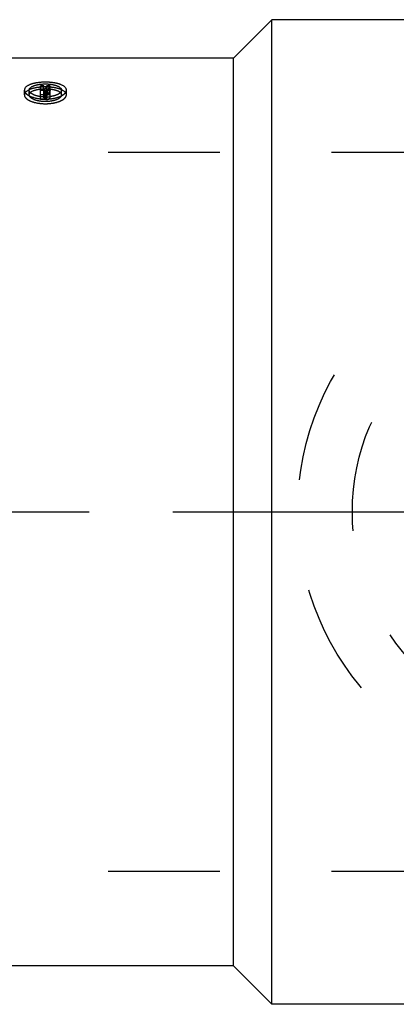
# Model space of a CAD drawing. Header units: millimetres. Extents: x 434 to 567, y 464 to 541.
# Tile 2 of 13: x 503 to 525, y 464 to 522. Entities that reach past the tile are written whole.
import ezdxf

# ---------------------------------------------------------------- set-up
doc = ezdxf.new("R2010")
doc.units = ezdxf.units.MM
doc.header["$LTSCALE"] = 65.185185
doc.linetypes.add('CENTER', pattern=[0.6, 0.375, -0.075, 0.075, -0.075])
doc.linetypes.add('HIDDEN', pattern=[0.2, 0.1, -0.1])
for name, color, linetype in [('ACHSEN_S', 7, 'CONTINUOUS'), ('KOERPER', 7, 'CONTINUOUS'), ('KONST.EL_MIT_GEO', 7, 'CONTINUOUS'), ('KURVEN', 7, 'CONTINUOUS')]:
    doc.layers.add(name, color=color, linetype=linetype)

msp = doc.modelspace()

# ---------------------------------------------------------------- linework, layer by layer
at = {"layer": 'ACHSEN_S', "color": 2, "linetype": 'CENTER'}
msp.add_line((434, 493.034), (566.545, 493.034), dxfattribs=at)
at = {"layer": 'KOERPER', "color": 7, "linetype": 'Continuous'}
for p, q in [((518, 521.784), (515.75, 519.534)), ((518, 464.284), (518, 521.784)), ((530.5, 521.784), (518, 521.784)), ((515.75, 519.534), (456.354, 519.534)), ((515.75, 466.534), (515.75, 519.534)), ((515.75, 466.534), (455.25, 466.534)), ((518, 464.284), (515.75, 466.534)), ((530.5, 464.284), (518, 464.284))]:
    msp.add_line(p, q, dxfattribs=at)
at = {"layer": 'KONST.EL_MIT_GEO', "color": 8, "linetype": 'HIDDEN'}
for p, q in [((503.545, 517.394), (503.545, 517.669)), ((503.829, 517.394), (503.829, 517.669)), ((504.488, 517.123), (504.488, 517.927)), ((504.677, 517.927), (504.488, 517.927)), ((504.677, 517.648), (504.488, 517.648)), ((504.677, 517.202), (504.677, 517.927)), ((504.736, 517.713), (504.677, 517.713)), ((504.802, 517.637), (504.677, 517.637)), ((504.749, 517.737), (504.736, 517.713)), ((504.736, 517.437), (504.736, 517.713)), ((504.802, 517.123), (504.802, 517.637)), ((504.858, 517.648), (504.858, 517.927)), ((505.051, 517.927), (504.858, 517.927)), ((505.051, 517.648), (504.858, 517.648)), ((504.866, 517.228), (504.866, 517.611)), ((504.922, 517.425), (504.922, 517.701)), ((505.051, 517.648), (505.051, 517.927)), ((505.054, 517.228), (505.054, 517.611)), ((505.716, 517.394), (505.716, 517.669)), ((506, 517.394), (506, 517.67)), ((504.802, 517.396), (504.488, 517.396)), ((504.802, 517.123), (504.488, 517.123)), ((504.802, 517.475), (504.677, 517.475)), ((504.736, 517.437), (504.677, 517.437)), ((504.802, 517.362), (504.677, 517.362)), ((504.802, 517.202), (504.677, 517.202)), ((528, 514.034), (497.5, 514.034)), ((528, 472.034), (497.5, 472.034))]:
    msp.add_line(p, q, dxfattribs=at)
for centre, radius, start, end in [((513.869, 512.296), 10.48, 149.29036, 150.62559), ((513.966, 512.577), 10.563, 149.57028, 150.75536), ((514.245, 512.527), 10.663, 149.57425, 150.97269), ((504.834, 517.292), 0.418, 74.16897, 77.86442), ((514.09, 512.28), 10.513, 149.29175, 150.69813), ((504.773, 519.421), 2.148, 269.9952, 272.48616), ((504.775, 519.361), 2.088, 272.48245, 275.24928), ((504.783, 519.281), 2.008, 275.2462, 277.77833)]:
    msp.add_arc(centre, radius, start, end, dxfattribs=at)
for points, knots in [([(506, 517.67), (506, 517.834), (505.726, 517.986), (505.45, 518.064), (505.158, 518.12), (504.772, 518.145), (504.387, 518.12), (504.095, 518.064), (503.819, 517.986), (503.545, 517.833), (503.545, 517.669)], [0, 0, 0, 0, 0.179122, 0.249877, 0.328576, 0.499968, 0.671476, 0.750239, 0.821018, 1, 1, 1, 1]), ([(506, 517.394), (506, 517.557), (505.725, 517.707), (505.45, 517.784), (505.158, 517.84), (504.773, 517.863), (504.388, 517.84), (504.095, 517.784), (503.82, 517.707), (503.545, 517.557), (503.545, 517.394)], [0, 0, 0, 0, 0.178499, 0.249326, 0.328152, 0.499896, 0.671771, 0.750678, 0.821551, 1, 1, 1, 1]), ([(503.545, 517.669), (503.545, 517.598), (503.617, 517.482), (503.758, 517.377), (503.978, 517.264), (504.321, 517.172), (504.773, 517.134), (505.224, 517.172), (505.568, 517.265), (505.787, 517.377), (505.929, 517.483), (506, 517.598), (506, 517.67)], [0, 0, 0, 0, 0.075862, 0.127255, 0.188342, 0.334649, 0.49999, 0.665425, 0.811822, 0.872917, 0.924283, 1, 1, 1, 1]), ([(503.829, 517.669), (503.829, 517.796), (504.039, 517.915), (504.252, 517.977), (504.476, 518.021), (504.772, 518.04), (505.068, 518.021), (505.292, 517.977), (505.505, 517.915), (505.716, 517.796), (505.716, 517.669)], [0, 0, 0, 0, 0.179552, 0.250301, 0.328883, 0.499805, 0.670737, 0.749359, 0.82016, 1, 1, 1, 1]), ([(503.829, 517.394), (503.829, 517.52), (504.04, 517.636), (504.252, 517.697), (504.476, 517.741), (504.772, 517.76), (505.068, 517.741), (505.292, 517.698), (505.505, 517.637), (505.716, 517.52), (505.716, 517.394)], [0, 0, 0, 0, 0.178978, 0.249806, 0.32852, 0.499792, 0.671078, 0.749834, 0.820719, 1, 1, 1, 1]), ([(504.772, 517.273), (504.652, 517.273), (504.426, 517.292), (504.162, 517.361), (503.993, 517.446), (503.884, 517.526), (503.829, 517.615), (503.829, 517.669)], [0, 0, 0, 0, 0.331253, 0.623928, 0.745881, 0.848387, 1, 1, 1, 1]), ([(504.802, 517.637), (504.817, 517.637), (504.839, 517.636), (504.866, 517.62), (504.866, 517.611)], [0, 0, 0, 0, 0.636295, 1, 1, 1, 1]), ([(504.802, 517.396), (504.834, 517.396), (504.896, 517.401), (504.984, 517.423), (505.054, 517.467), (505.054, 517.502)], [0, 0, 0, 0, 0.338271, 0.631791, 1, 1, 1, 1]), ([(504.866, 517.502), (504.866, 517.493), (504.839, 517.477), (504.817, 517.475), (504.802, 517.475)], [0, 0, 0, 0, 0.369948, 1, 1, 1, 1]), ([(505.054, 517.611), (505.054, 517.62), (505.046, 517.645), (505.006, 517.675), (504.97, 517.688), (504.948, 517.694)], [0, 0, 0, 0, 0.179656, 0.527022, 1, 1, 1, 1]), ([(505.716, 517.669), (505.716, 517.571), (505.55, 517.43), (505.311, 517.34), (505.144, 517.304), (505.055, 517.292)], [0, 0, 0, 0, 0.370328, 0.659153, 1, 1, 1, 1]), ([(503.545, 517.394), (503.545, 517.323), (503.617, 517.208), (503.758, 517.105), (503.978, 516.993), (504.321, 516.902), (504.772, 516.864), (505.224, 516.902), (505.567, 516.993), (505.787, 517.105), (505.928, 517.208), (506, 517.323), (506, 517.394)], [0, 0, 0, 0, 0.075348, 0.126636, 0.187713, 0.334221, 0.499927, 0.66574, 0.812372, 0.87348, 0.924765, 1, 1, 1, 1]), ([(505.716, 517.394), (505.716, 517.339), (505.661, 517.252), (505.552, 517.173), (505.383, 517.089), (505.12, 517.02), (504.773, 516.992), (504.426, 517.02), (504.162, 517.089), (503.994, 517.173), (503.885, 517.252), (503.829, 517.339), (503.829, 517.394)], [0, 0, 0, 0, 0.075081, 0.126199, 0.187165, 0.333711, 0.49977, 0.665839, 0.812472, 0.873483, 0.924668, 1, 1, 1, 1]), ([(504.802, 517.362), (504.817, 517.362), (504.839, 517.36), (504.866, 517.345), (504.866, 517.336)], [0, 0, 0, 0, 0.637496, 1, 1, 1, 1]), ([(504.866, 517.228), (504.866, 517.22), (504.839, 517.203), (504.817, 517.202), (504.802, 517.202)], [0, 0, 0, 0, 0.368714, 1, 1, 1, 1]), ([(504.802, 517.123), (504.834, 517.123), (504.896, 517.128), (504.984, 517.149), (505.054, 517.193), (505.054, 517.228)], [0, 0, 0, 0, 0.339042, 0.63301, 1, 1, 1, 1]), ([(505.054, 517.336), (505.054, 517.357), (505.008, 517.404), (504.956, 517.418), (504.922, 517.425)], [0, 0, 0, 0, 0.380207, 1, 1, 1, 1])]:
    msp.add_open_spline(points, degree=3, knots=knots, dxfattribs=at)
at = {"layer": 'KURVEN', "color": 8, "linetype": 'HIDDEN'}
for radius in [16, 12.8]:
    msp.add_circle((535.5, 493.034), radius, dxfattribs=at)

doc.saveas('drawing.dxf')
